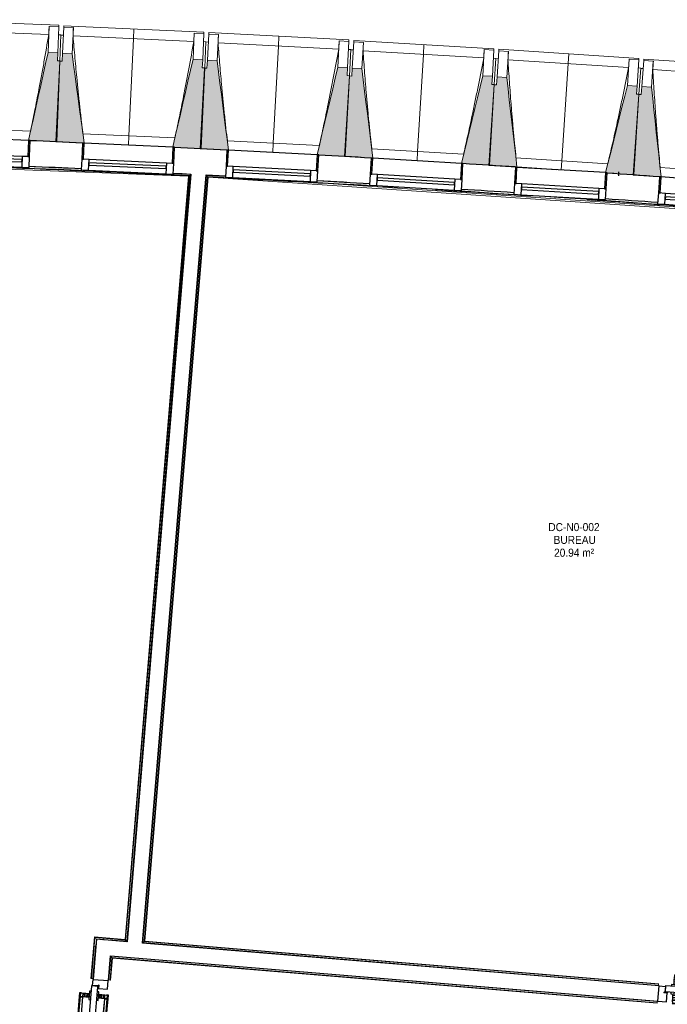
# Model space of a CAD drawing. Header units: millimetres. Extents: x -2845 to 74565, y -36590 to 13748.
# Tile 20 of 39: x 37712 to 41727, y -19581 to -13477. Entities that reach past the tile are written whole.
import ezdxf

# ---------------------------------------------------------------- set-up
doc = ezdxf.new("R2010")
doc.units = ezdxf.units.MM
doc.linetypes.add('Tiret', pattern=[2.5, 1.25, -1.25])
doc.layers.add('A-AREA', color=4, linetype='Tiret', lineweight=100, true_color=0x00ffff)
for name, color, linetype, lineweight in [('A-DETL-GENF', 7, 'Continuous', 18), ('A-DOOR', 7, 'Continuous', 25), ('A-FLOR', 7, 'Continuous', 25), ('A-FLOR-HRAL', 7, 'Continuous', 18), ('A-GENM', 7, 'Continuous', 18), ('A-GLAZ', 7, 'Continuous', 25), ('A-WALL', 7, 'Continuous', 25), ('ESPACE', 7, 'Continuous', 30), ('I-WALL', 7, 'Continuous', 25), ('MUR', 7, 'Continuous', 25), ('Q-SPCQ', 7, 'Continuous', 18), ('S-BEAM', 7, 'Continuous', 18)]:
    doc.layers.add(name, color=color, linetype=linetype, lineweight=lineweight)
doc.styles.add('Arial_3', font='arial.ttf', dxfattribs={"width": 0.9, "height": 50})

# ---------------------------------------------------------------- blocks, each defined once
blk = doc.blocks.new('20_MUR PREFA_01 - Type 1-3119337-2021_015_1111_DCE_1_50_N0 FINI_CFA_CDC')
at = {"layer": 'A-GENM'}
for p, q in [((0, 722.1), (0, 661.4)), ((0, 661.4), (0, 58.5)), ((0, 0.7), (0, 58.5))]:
    blk.add_line(p, q, dxfattribs=at)
blk = doc.blocks.new('B02_DC_STR_rvt-1-2021_015_1111_DCE_1_50_N0 FINI_CFA_CDC')
at = {"layer": 'S-BEAM', "lineweight": 5, "true_color": 0x787878}
for points in [[(-15227.6, -14232.9), (-15207.8, -13732.4), (-15222.8, -13731.8), (-15220.8, -13681.8), (-15280.8, -13679.5), (-15402.3, -14225.3), (-15392.4, -14225.7), (-15392.4, -14226.4), (-15297.9, -14230.1)], [(-15067.1, -14241.8), (-15067.1, -14241.1), (-15057.3, -14241.1), (-15131.7, -13687.4), (-15191.7, -13684.6), (-15194, -13734.5), (-15208.9, -13733.9), (-15231.9, -14234.2), (-15071.7, -14241.6)], [(-14332.9, -14275.6), (-14309.9, -13775.2), (-14324.9, -13774.5), (-14322.6, -13724.5), (-14382.5, -13721.8), (-14507.6, -14266.8), (-14497.7, -14267.3), (-14497.7, -14268), (-14399.9, -14272.5)], [(-14172.5, -14285.5), (-14172.5, -14284.8), (-14162.7, -14284.8), (-14233.5, -13730.6), (-14293.4, -13727.5), (-14296.1, -13777.4), (-14311, -13776.6), (-14337.3, -14276.9), (-14175.5, -14285.4)], [(-13438.5, -14324), (-13412.3, -13823.8), (-13427.2, -13823), (-13424.6, -13773.1), (-13484.5, -13770), (-13613.1, -14314.2), (-13603.3, -14314.7), (-13603.3, -14315.4), (-13502, -14320.7)], [(-13278.2, -14335), (-13278.2, -14334.4), (-13268.4, -14334.4), (-13335.6, -13779.8), (-13395.5, -13776.3), (-13398.4, -13826.2), (-13413.4, -13825.3), (-13442.9, -14325.3), (-13279.8, -14335)], [(-12544.5, -14378.3), (-12515, -13878.3), (-12529.9, -13877.4), (-12527, -13827.5), (-12586.9, -13824), (-12719, -14367.4), (-12709.2, -14367.9), (-12709.2, -14368.6), (-12653, -14371.9)], [(-12374.3, -14391.1), (-12438, -13834.8), (-12497.9, -13830.9), (-12501.2, -13880.8), (-12516.1, -13879.8), (-12548.9, -14379.6), (-12382.2, -14390.5)], [(-11650.8, -14438.5), (-11618.1, -13938.6), (-11633, -13937.7), (-11629.7, -13887.8), (-11689.6, -13883.8), (-11824.8, -14424.6), (-11815.3, -14425.1), (-11815.3, -14427.7), (-11706.1, -14434.9)], [(-11480.8, -14451.6), (-11540.8, -13895.6), (-11600.7, -13891.3), (-11604.2, -13941.2), (-11619.2, -13940.1), (-11655.2, -14439.7), (-11490.7, -14451.6), (-11490.6, -14450.9), (-11488.2, -14451.1)]]:
    blk.add_hatch(color=8, dxfattribs=at).paths.add_polyline_path(points)
at = {"layer": 'S-BEAM'}
for p, q in [((-15214.1, -13510.8), (-16083.4, -13476.5)), ((-15276.7, -13569), (-16025.6, -13539.5)), ((-15274.4, -13517.5), (-15280.8, -13679.5)), ((-15274.5, -13517.7), (-15274.4, -13517.5)), ((-15274.4, -13517.5), (-15214.5, -13519.9)), ((-15214.5, -13519.9), (-15220.8, -13681.8)), ((-15214.1, -13510.8), (-15214.5, -13519.9)), ((-15191.7, -13684.6), (-15184.2, -13522.7)), ((-15184.2, -13522.7), (-15183.8, -13513.6)), ((-15184.2, -13522.7), (-15124.3, -13525.4)), ((-14314.7, -13553.6), (-15183.8, -13513.6)), ((-15131.7, -13687.4), (-15124.3, -13525.4)), ((-15124.3, -13525.4), (-15124.3, -13525.7)), ((-15201.4, -13570.4), (-15216.4, -13569.8)), ((-15201.4, -13570.4), (-15207.8, -13732.4)), ((-15186.5, -13572.6), (-15201.5, -13571.9)), ((-14377.7, -13611.4), (-15126.4, -13577)), ((-14375.1, -13559.9), (-14382.5, -13721.8)), ((-14375.1, -13559.9), (-14315.1, -13562.6)), ((-14375.1, -13560.1), (-14375.1, -13559.9)), ((-14315.1, -13562.6), (-14322.6, -13724.5)), ((-14302.5, -13613.3), (-14317.4, -13612.6)), ((-14314.7, -13553.6), (-14315.1, -13562.6)), ((-14302.5, -13613.3), (-14309.9, -13775.2)), ((-14293.4, -13727.5), (-14284.9, -13565.6)), ((-14284.9, -13565.6), (-14284.5, -13556.6)), ((-14284.9, -13565.6), (-14225, -13568.8)), ((-13415.7, -13602.2), (-14284.5, -13556.6)), ((-14233.5, -13730.6), (-14225, -13568.8)), ((-14225, -13568.8), (-14225, -13569)), ((-13476, -13608.1), (-13484.5, -13770)), ((-13476.1, -13608.3), (-13476, -13608.1)), ((-13476, -13608.1), (-13416.1, -13611.2)), ((-13416.1, -13611.2), (-13424.6, -13773.1)), ((-13415.7, -13602.2), (-13416.1, -13611.2)), ((-13385.9, -13614.4), (-13385.4, -13605.4)), ((-12516.9, -13656.7), (-13385.4, -13605.4)), ((-14287.6, -13615.6), (-14302.5, -13614.8)), ((-13479, -13659.6), (-14227.5, -13620.3)), ((-13403.8, -13662), (-13418.7, -13661.2)), ((-13403.8, -13662), (-13412.3, -13823.8)), ((-13388.9, -13664.4), (-13403.9, -13663.5)), ((-13395.5, -13776.3), (-13385.9, -13614.4)), ((-13385.9, -13614.4), (-13326, -13618)), ((-13335.6, -13779.8), (-13326, -13618)), ((-12580.6, -13713.6), (-13328.8, -13669.5)), ((-13326, -13618), (-13326, -13618.2)), ((-12577.3, -13662.2), (-12586.9, -13824)), ((-12577.4, -13662.4), (-12577.3, -13662.2)), ((-12577.3, -13662.2), (-12517.4, -13665.7)), ((-12517.4, -13665.7), (-12527, -13827.5)), ((-12516.9, -13656.7), (-12517.4, -13665.7)), ((-12497.9, -13830.9), (-12487.3, -13669.1)), ((-12487.3, -13669.1), (-12486.7, -13660.1)), ((-12487.3, -13669.1), (-12427.4, -13673)), ((-11618.6, -13717), (-12486.7, -13660.1)), ((-12438, -13834.8), (-12427.4, -13673)), ((-12427.4, -13673), (-12427.4, -13673.3)), ((-15220.8, -13681.8), (-15280.8, -13679.5)), ((-15208.9, -13733.9), (-15231.9, -14234.2)), ((-15227.6, -14232.9), (-15207.8, -13732.4)), ((-15222.8, -13731.8), (-15220.8, -13681.8)), ((-15207.8, -13732.4), (-15222.8, -13731.8)), ((-15194, -13734.5), (-15208.9, -13733.9)), ((-15191.7, -13684.6), (-15194, -13734.5)), ((-15131.7, -13687.4), (-15191.7, -13684.6)), ((-14322.6, -13724.5), (-14382.5, -13721.8)), ((-14324.9, -13774.5), (-14322.6, -13724.5)), ((-14293.4, -13727.5), (-14296.1, -13777.4)), ((-14233.5, -13730.6), (-14293.4, -13727.5)), ((-12505.4, -13716.5), (-12520.4, -13715.6)), ((-12505.4, -13716.5), (-12515, -13878.3)), ((-12490.6, -13719), (-12505.5, -13718)), ((-11682.6, -13773.5), (-12430.5, -13724.5)), ((-11679, -13722.1), (-11689.6, -13883.8)), ((-11679.1, -13722.4), (-11679, -13722.1)), ((-11679, -13722.1), (-11619.1, -13726)), ((-11619.1, -13726), (-11629.7, -13887.8)), ((-11618.6, -13717), (-11619.1, -13726)), ((-11600.7, -13891.3), (-11589, -13729.6)), ((-11589, -13729.6), (-11588.3, -13720.6)), ((-11589, -13729.6), (-11529.2, -13733.9)), ((-10720.6, -13783.2), (-11588.3, -13720.6)), ((-11540.8, -13895.6), (-11529.2, -13733.9)), ((-11529.2, -13733.9), (-11529.1, -13734.2)), ((-14311, -13776.6), (-14337.3, -14276.9)), ((-14332.9, -14275.6), (-14309.9, -13775.2)), ((-14309.9, -13775.2), (-14324.9, -13774.5)), ((-14296.1, -13777.4), (-14311, -13776.6)), ((-13424.6, -13773.1), (-13484.5, -13770)), ((-13427.2, -13823), (-13424.6, -13773.1)), ((-13395.5, -13776.3), (-13398.4, -13826.2)), ((-13335.6, -13779.8), (-13395.5, -13776.3)), ((-11607.4, -13776.9), (-11622.4, -13775.9)), ((-11607.4, -13776.9), (-11618.1, -13938.6)), ((-11592.6, -13779.5), (-11607.5, -13778.4)), ((-10785, -13839.3), (-11532.6, -13785.4)), ((-13413.4, -13825.3), (-13442.9, -14325.3)), ((-13438.5, -14324), (-13412.3, -13823.8)), ((-13412.3, -13823.8), (-13427.2, -13823)), ((-13398.4, -13826.2), (-13413.4, -13825.3)), ((-12527, -13827.5), (-12586.9, -13824)), ((-12529.9, -13877.4), (-12527, -13827.5)), ((-12497.9, -13830.9), (-12501.2, -13880.8)), ((-12438, -13834.8), (-12497.9, -13830.9)), ((-12516.1, -13879.8), (-12548.9, -14379.6)), ((-12544.5, -14378.3), (-12515, -13878.3)), ((-12515, -13878.3), (-12529.9, -13877.4)), ((-12501.2, -13880.8), (-12516.1, -13879.8)), ((-11629.7, -13887.8), (-11689.6, -13883.8)), ((-11633, -13937.7), (-11629.7, -13887.8)), ((-11600.7, -13891.3), (-11604.2, -13941.2)), ((-11540.8, -13895.6), (-11600.7, -13891.3)), ((-11619.2, -13940.1), (-11655.2, -14439.7)), ((-11650.8, -14438.5), (-11618.1, -13938.6)), ((-11618.1, -13938.6), (-11633, -13937.7)), ((-11604.2, -13941.2), (-11619.2, -13940.1)), ((-15959.9, -14145.5), (-15389.9, -14168)), ((-15064.7, -14183.4), (-14494.8, -14209.6)), ((-15392.5, -14226.4), (-15227.6, -14232.9)), ((-15231.9, -14234.2), (-15067.1, -14241.8)), ((-14497.8, -14268), (-14332.9, -14275.6)), ((-14337.3, -14276.9), (-14172.5, -14285.5)), ((-14169.7, -14227.1), (-13600, -14257)), ((-13275, -14276.6), (-12705.5, -14310.3)), ((-13603.4, -14315.4), (-13438.5, -14324)), ((-13442.9, -14325.3), (-13278.2, -14335)), ((-12380.7, -14332), (-11811.4, -14369.3)), ((-12709.3, -14368.6), (-12544.5, -14378.3)), ((-12548.9, -14379.6), (-12374.3, -14391.1)), ((-12099.8, -14408.4), (-12374.3, -14390.4)), ((-11486.7, -14393.2), (-10917.7, -14434.2)), ((-11815.5, -14427.7), (-11650.8, -14438.5)), ((-11655.2, -14439.7), (-11490.7, -14451.6))]:
    blk.add_line(p, q, dxfattribs=at)
at = {"layer": 'S-BEAM', "flags": 128}
for points in [[(-15276.7, -13568.8), (-15276.2, -13558.8), (-15275.8, -13548.5), (-15275.3, -13538.3), (-15274.9, -13528), (-15274.5, -13517.7)], [(-15124.3, -13525.7), (-15124.7, -13535.9), (-15125.1, -13546.2), (-15125.6, -13556.4), (-15126, -13566.7), (-15126.4, -13577)], [(-14377.7, -13611.4), (-14377.2, -13601.1), (-14376.7, -13590.9), (-14376.1, -13580.6), (-14375.6, -13570.4), (-14375.1, -13560.1)], [(-14225, -13569), (-14225.5, -13579.3), (-14226, -13589.5), (-14226.5, -13599.8), (-14227, -13610), (-14227.5, -13620.3)], [(-13479, -13659.6), (-13478.4, -13649.3), (-13477.8, -13639.1), (-13477.2, -13628.8), (-13476.7, -13618.6), (-13476.1, -13608.3)], [(-13326, -13618.2), (-13326.6, -13628.5), (-13327.2, -13638.7), (-13327.7, -13649), (-13328.3, -13659.2), (-13328.8, -13669.5)], [(-12580.6, -13713.6), (-12580, -13703.4), (-12579.3, -13693.2), (-12578.7, -13682.9), (-12578, -13672.7), (-12577.4, -13662.4)], [(-12427.4, -13673.3), (-12428, -13683.5), (-12428.7, -13693.8), (-12429.3, -13704), (-12429.9, -13714.3), (-12430.5, -13724.5)], [(-15280.8, -13679.5), (-15296, -13747.8), (-15311.2, -13816.1), (-15326.4, -13884.4), (-15341.6, -13952.7), (-15356.8, -14021), (-15372, -14089.4), (-15387.2, -14157.7), (-15402.3, -14225.3)], [(-15057.2, -14241.6), (-15066.5, -14172.9), (-15075.8, -14103.5), (-15085.1, -14034.2), (-15094.4, -13964.8), (-15103.8, -13895.4), (-15113.1, -13826.1), (-15122.4, -13756.7), (-15131.7, -13687.4)], [(-14382.5, -13721.8), (-14398.2, -13790), (-14413.8, -13858.2), (-14429.5, -13926.4), (-14445.1, -13994.7), (-14460.8, -14062.9), (-14476.4, -14131.1), (-14492.1, -14199.3), (-14507.6, -14266.8)], [(-14162.6, -14285.3), (-14171.4, -14216.6), (-14180.3, -14147.2), (-14189.1, -14077.8), (-14198, -14008.3), (-14206.9, -13938.9), (-14215.8, -13869.5), (-14224.6, -13800.1), (-14233.5, -13730.6)], [(-11682.6, -13773.5), (-11681.9, -13763.3), (-11681.2, -13753.1), (-11680.5, -13742.8), (-11679.8, -13732.6), (-11679.1, -13722.4)], [(-11529.1, -13734.2), (-11529.8, -13744.4), (-11530.5, -13754.7), (-11531.2, -13764.9), (-11531.9, -13775.2), (-11532.6, -13785.4)], [(-13484.5, -13770), (-13500.6, -13838.1), (-13516.7, -13906.2), (-13532.8, -13974.3), (-13548.9, -14042.4), (-13565, -14110.5), (-13581.1, -14178.6), (-13597.2, -14246.8), (-13613.1, -14314.2)], [(-13268.3, -14334.9), (-13276.6, -14266.2), (-13285.1, -14196.7), (-13293.5, -14127.2), (-13301.9, -14057.7), (-13310.3, -13988.2), (-13318.8, -13918.8), (-13327.2, -13849.3), (-13335.6, -13779.8)], [(-12586.9, -13824), (-12603.4, -13892), (-12620, -13960), (-12636.5, -14028), (-12653, -14096), (-12669.6, -14164), (-12686.1, -14232), (-12702.6, -14300), (-12719, -14367.4)], [(-12374.3, -14391.1), (-12382.2, -14321.5), (-12390.2, -14252), (-12398.2, -14182.5), (-12406.1, -14112.9), (-12414.1, -14043.4), (-12422.1, -13973.9), (-12430, -13904.3), (-12438, -13834.8)], [(-11689.6, -13883.8), (-11706.6, -13951.7), (-11723.6, -14019.6), (-11740.6, -14087.5), (-11757.5, -14155.4), (-11774.5, -14223.3), (-11791.5, -14291.2), (-11808.5, -14359.1), (-11824.8, -14424.6)], [(-11480.8, -14451.6), (-11488.2, -14382.7), (-11495.7, -14313.1), (-11503.2, -14243.5), (-11510.7, -14174), (-11518.3, -14104.4), (-11525.8, -14034.8), (-11533.3, -13965.2), (-11540.8, -13895.6)]]:
    blk.add_lwpolyline(points, dxfattribs=at)
at = {"layer": 'S-BEAM'}
for points, knots in [([(-15390, -14168), (-15381.3, -14126.6), (-15368.1, -14062.7), (-15350.8, -13976.1), (-15336.6, -13902.7), (-15321.7, -13823.6), (-15301.1, -13710.5), (-15286.3, -13625.7), (-15276.7, -13569)], [0.0183438, 0.0183438, 0.0183438, 0.0183438, 0.2222222, 0.3333333, 0.4444444, 0.5833333, 0.7222222, 1, 1, 1, 1]), ([(-15126.4, -13577), (-15122.6, -13622.8), (-15116.7, -13691.4), (-15108.2, -13782.9), (-15100.9, -13857.4), (-15092.8, -13937.4), (-15083.5, -14023.2), (-15074.1, -14105.2), (-15067.6, -14158.6), (-15064.6, -14183.4)], [0, 0, 0, 0, 0.2222222, 0.3333333, 0.4444444, 0.5833333, 0.7222222, 0.8611111, 0.9816328, 0.9816328, 0.9816328, 0.9816328]), ([(-14494.9, -14209.6), (-14485.9, -14168.3), (-14472.3, -14104.5), (-14454.5, -14017.9), (-14439.8, -13944.7), (-14424.4, -13865.7), (-14403, -13752.7), (-14387.7, -13668), (-14377.7, -13611.4)], [0.0183438, 0.0183438, 0.0183438, 0.0183438, 0.2222222, 0.3333333, 0.4444444, 0.5833333, 0.7222222, 1, 1, 1, 1]), ([(-14227.5, -13620.3), (-14224, -13666.1), (-14218.5, -13734.8), (-14210.6, -13826.4), (-14203.8, -13900.8), (-14196.2, -13981), (-14187.4, -14066.8), (-14178.6, -14148.9), (-14172.5, -14202.3), (-14169.6, -14227.1)], [0, 0, 0, 0, 0.2222222, 0.3333333, 0.4444444, 0.5833333, 0.7222222, 0.8611111, 0.9816328, 0.9816328, 0.9816328, 0.9816328]), ([(-13600.1, -14257), (-13590.8, -14215.8), (-13576.8, -14152), (-13558.5, -14065.6), (-13543.3, -13992.5), (-13527.4, -13913.6), (-13505.2, -13800.7), (-13489.3, -13716.1), (-13479, -13659.6)], [0.0183438, 0.0183438, 0.0183438, 0.0183438, 0.2222222, 0.3333333, 0.4444444, 0.5833333, 0.7222222, 1, 1, 1, 1]), ([(-13328.8, -13669.5), (-13325.6, -13715.3), (-13320.6, -13784.1), (-13313.3, -13875.7), (-13307, -13950.2), (-13299.9, -14030.3), (-13291.7, -14116.2), (-13283.4, -14198.4), (-13277.6, -14251.8), (-13274.9, -14276.7)], [0, 0, 0, 0, 0.2222222, 0.3333333, 0.4444444, 0.5833333, 0.7222222, 0.8611111, 0.9816328, 0.9816328, 0.9816328, 0.9816328]), ([(-12705.6, -14310.3), (-12696.1, -14269.1), (-12681.6, -14205.5), (-12662.7, -14119.2), (-12647.1, -14046.1), (-12630.7, -13967.3), (-12607.8, -13854.6), (-12591.3, -13770.1), (-12580.6, -13713.6)], [0.0183438, 0.0183438, 0.0183438, 0.0183438, 0.2222222, 0.3333333, 0.4444444, 0.5833333, 0.7222222, 1, 1, 1, 1]), ([(-12430.5, -13724.5), (-12427.6, -13770.4), (-12423, -13839.2), (-12416.3, -13930.8), (-12410.5, -14005.4), (-12403.9, -14085.6), (-12396.3, -14171.5), (-12388.5, -14253.7), (-12383.1, -14307.2), (-12380.5, -14332)], [0, 0, 0, 0, 0.2222222, 0.3333333, 0.4444444, 0.5833333, 0.7222222, 0.8611111, 0.9816328, 0.9816328, 0.9816328, 0.9816328]), ([(-11811.5, -14369.4), (-11801.7, -14328.3), (-11786.8, -14264.7), (-11767.4, -14178.5), (-11751.3, -14105.6), (-11734.3, -14026.9), (-11710.7, -13914.3), (-11693.7, -13829.9), (-11682.6, -13773.5)], [0.0183438, 0.0183438, 0.0183438, 0.0183438, 0.2222222, 0.3333333, 0.4444444, 0.5833333, 0.7222222, 1, 1, 1, 1]), ([(-11532.6, -13785.4), (-11530, -13831.3), (-11525.9, -13900.1), (-11519.7, -13991.8), (-11514.5, -14066.4), (-11508.4, -14146.6), (-11501.3, -14232.6), (-11494.1, -14314.9), (-11489, -14368.4), (-11486.6, -14393.2)], [0, 0, 0, 0, 0.2222222, 0.3333333, 0.4444444, 0.5833333, 0.7222222, 0.8611111, 0.9816328, 0.9816328, 0.9816328, 0.9816328])]:
    blk.add_open_spline(points, degree=3, knots=knots, dxfattribs=at)
at = {"layer": 'S-BEAM', "color": 5, "lineweight": 25, "true_color": 0x0000ff}
for p, rotation in [((-14782.4, -14254.9), 357.3684062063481), ((-13887.9, -14300.5), 356.9953398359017), ((-12993.7, -14351.8), 356.6222734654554), ((-12099.9, -14409), 356.249207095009)]:
    blk.add_blockref('20_MUR PREFA_01 - Type 1-3119337-2021_015_1111_DCE_1_50_N0 FINI_CFA_CDC', p, dxfattribs=dict(at, rotation=rotation))
blk = doc.blocks.new('PRT_SIMPLE_HUI_58x68x48 - PRT_BOIS_1V_930x2040x40-552385-2021_015_1111_DCE_1_50_N0 FINI_CFA_CDC')
at = {"layer": 'A-DETL-GENF', "lineweight": 25}
h = blk.add_hatch(color=256, dxfattribs=at)
h.paths.add_polyline_path([(-483.8, 9.7), (-483.8, 12.8), (-496.2, 14.5), (-500.5, 14.1), (-500.4, 13.2), (-495.9, 13.2), (-485.1, 11.7), (-484.4, 10.7)])
h.paths.add_polyline_path([(-488.5, 8), (-483.8, 9.7), (-485.1, 10.6), (-488.7, 9.3), (-505.2, 9.3), (-505.2, 10.2), (-502, 10.5), (-502, 11.5), (-508.5, 11.5), (-508.5, 8), (-488.6, 8)])
h = blk.add_hatch(color=256, dxfattribs=at)
h.paths.add_polyline_path([(413.8, 9.7), (415.1, 11.7), (426.1, 13.2), (430.5, 13.6), (430.5, 14.5), (425.9, 14.5), (413.8, 12.8), (413.8, 10.5)])
h.paths.add_polyline_path([(438.5, 8), (438.5, 11.5), (432, 11.5), (432.1, 10.2), (435.2, 10.2), (435.2, 9.3), (418.4, 9.4), (415.1, 10.6), (413.8, 9.7), (419.6, 8), (435.4, 8)])
at = {"layer": 'A-DETL-GENF'}
for p, q in [((-508.5, 11.5), (-502, 11.5)), ((-508.5, 8), (-508.5, 11.5)), ((-488.5, 8), (-508.5, 8)), ((-505.2, 10.2), (-505.2, 9.3)), ((-502, 10.2), (-505.2, 10.2)), ((-505.2, 9.3), (-488.7, 9.3)), ((-502, 11.5), (-502, 10.2)), ((-500.5, 14.5), (-496, 14.5)), ((-500.5, 13.2), (-500.5, 14.5)), ((-496.1, 13.2), (-500.5, 13.2)), ((-485.1, 11.7), (-496.1, 13.2)), ((-496, 14.5), (-483.8, 12.8)), ((-488.7, 9.3), (-485.1, 10.6)), ((-483.8, 9.7), (-488.5, 8)), ((-485.1, 10.6), (-485.1, 11.7)), ((-483.8, 12.8), (-483.8, 9.7)), ((413.8, 12.8), (426, 14.5)), ((413.8, 9.7), (413.8, 12.8)), ((418.5, 8), (413.8, 9.7)), ((426.1, 13.2), (415.1, 11.7)), ((415.1, 11.7), (415.1, 10.6)), ((415.1, 10.6), (418.7, 9.3)), ((438.5, 8), (418.5, 8)), ((418.7, 9.3), (435.2, 9.3)), ((426, 14.5), (430.5, 14.5)), ((430.5, 13.2), (426.1, 13.2)), ((430.5, 14.5), (430.5, 13.2)), ((432, 11.5), (438.5, 11.5)), ((432, 10.2), (432, 11.5)), ((435.2, 10.2), (432, 10.2)), ((435.2, 9.3), (435.2, 10.2)), ((438.5, 11.5), (438.5, 8))]:
    blk.add_line(p, q, dxfattribs=at)
at = {"layer": 'A-DOOR'}
for p, q in [((417, 54.5), (417, 977.5)), ((-427.1, 124), (-450.6, 124)), ((-450.6, 124), (-450.6, 123.5)), ((-450.6, 123.5), (-450.6, 119.4)), ((-427.1, 123.5), (-450.6, 123.5)), ((-319.6, 124), (-427.1, 124)), ((-427.1, 124), (-427.1, 123.5)), ((-427.1, 123.5), (-427.1, 124)), ((-427.1, 123.5), (-427.1, 119.4)), ((-319.6, 123.5), (-427.1, 123.5)), ((-427.1, 119.4), (-427.1, 123.5)), ((-319.6, 123.5), (-319.6, 124)), ((-319.6, 119.4), (-319.6, 123.5)), ((-465.6, 63.5), (-465.6, 54.5)), ((-413.4, 63.5), (-465.6, 63.5)), ((-450.6, 119.4), (-450.6, 112.3)), ((-427.1, 119.4), (-450.6, 119.4)), ((-450.6, 103), (-450.6, 112.3)), ((-450.6, 94.6), (-450.6, 103)), ((-427.1, 103), (-450.6, 103)), ((-450.6, 84.2), (-450.6, 94.6)), ((-427.1, 94.6), (-450.6, 94.6)), ((-450.6, 73.4), (-450.6, 84.2)), ((-427.1, 84.2), (-450.6, 84.2)), ((-450.6, 65), (-450.6, 73.4)), ((-450.6, 73.4), (-427.1, 73.4)), ((-450.6, 65), (-450.6, 64)), ((-450.6, 64), (-427.1, 64)), ((-427.1, 119.4), (-427.1, 112.3)), ((-319.6, 119.4), (-427.1, 119.4)), ((-427.1, 112.3), (-427.1, 119.4)), ((-427.1, 103), (-427.1, 112.3)), ((-427.1, 112.3), (-427.1, 103)), ((-427.1, 101.8), (-427.1, 103)), ((-319.6, 103), (-427.1, 103)), ((-427.1, 103), (-427.1, 94.6)), ((-427.1, 101.8), (-319.6, 101.8)), ((-427.1, 94.6), (-427.1, 84.2)), ((-427.1, 84.2), (-427.1, 73.4)), ((-427.1, 73.4), (-427.1, 65)), ((-427.1, 64), (-427.1, 65)), ((-413.4, 54.5), (-413.4, 63.5)), ((-319.6, 112.3), (-319.6, 119.4)), ((-319.6, 112.3), (-319.6, 103)), ((-319.6, 103), (-319.6, 101.8)), ((-499.5, 54.5), (430.5, 54.5)), ((-499.5, 14.5), (-499.5, 54.5)), ((426, 14.5), (-496, 14.5)), ((-465.6, 14.5), (-465.6, 5.5)), ((-465.6, 5.5), (-413.4, 5.5)), ((-427.1, 5), (-450.6, 5)), ((-450.6, 5), (-450.6, 4)), ((-450.6, -4.4), (-450.6, 4)), ((-427.1, 4), (-427.1, 5)), ((-427.1, 4), (-427.1, -4.4)), ((-413.4, 5.5), (-413.4, 14.5)), ((430.5, 54.5), (430.5, 14.5)), ((-450.6, -15.2), (-450.6, -4.4)), ((-427.1, -4.4), (-450.6, -4.4)), ((-450.6, -25.6), (-450.6, -15.2)), ((-450.6, -15.2), (-427.1, -15.2)), ((-450.6, -34), (-450.6, -25.6)), ((-450.6, -25.6), (-427.1, -25.6)), ((-450.6, -43.3), (-450.6, -34)), ((-450.6, -34), (-427.1, -34)), ((-450.6, -43.3), (-450.6, -50.4)), ((-450.6, -50.4), (-450.6, -54.5)), ((-450.6, -50.4), (-427.1, -50.4)), ((-450.6, -54.5), (-450.6, -55)), ((-450.6, -54.5), (-427.1, -54.5)), ((-450.6, -55), (-427.1, -55)), ((-427.1, -4.4), (-427.1, -15.2)), ((-427.1, -15.2), (-427.1, -25.6)), ((-427.1, -25.6), (-427.1, -34)), ((-427.1, -34), (-427.1, -32.8)), ((-319.6, -32.8), (-427.1, -32.8)), ((-427.1, -43.3), (-427.1, -34)), ((-427.1, -34), (-319.6, -34)), ((-427.1, -34), (-427.1, -43.3)), ((-427.1, -43.3), (-427.1, -50.4)), ((-427.1, -50.4), (-427.1, -43.3)), ((-427.1, -50.4), (-427.1, -54.5)), ((-427.1, -50.4), (-319.6, -50.4)), ((-427.1, -54.5), (-427.1, -50.4)), ((-427.1, -54.5), (-427.1, -55)), ((-427.1, -54.5), (-319.6, -54.5)), ((-427.1, -55), (-427.1, -54.5)), ((-427.1, -55), (-319.6, -55)), ((-319.6, -32.8), (-319.6, -34)), ((-319.6, -34), (-319.6, -43.3)), ((-319.6, -50.4), (-319.6, -43.3)), ((-319.6, -54.5), (-319.6, -50.4)), ((-319.6, -55), (-319.6, -54.5))]:
    blk.add_line(p, q, dxfattribs=at)
for radius, start, end in [(9.12, 155.82079, 180), (9.12, 180, 204.17921), (7.5, 360, 180), (7.5, 120, 180), (7.5, 180, 360), (7.5, 195, 225), (9.12, 111.98871, 120), (7.5, 64.50813, 90), (7.5, 0, 60), (7.5, 330, 0), (9.12, 335.82079, 0), (9.12, 240, 248.0113), (7.5, 240, 300), (9.12, 291.9887, 300)]:
    blk.add_arc((429, 65.5), radius, start, end, dxfattribs=at)
at = {"layer": 'Q-SPCQ'}
for p, q in [((430.5, 54.5), (403.5, 54.5)), ((430.5, 40.5), (430.5, 54.5))]:
    blk.add_line(p, q, dxfattribs=at)
blk = doc.blocks.new('PRT_SIMPLE_HUI_58x68x48 - PRT_BOIS_1V_EI30_930x2040x40-552262-2021_015_1111_DCE_1_50_N0 FINI_CFA_CDC')
at = {"layer": 'A-DETL-GENF', "lineweight": 25}
h = blk.add_hatch(color=256, dxfattribs=at)
h.paths.add_polyline_path([(-483.8, -9.7), (-489.6, -8), (-508.5, -8), (-508.5, -11.5), (-502, -11.5), (-502.1, -10.3), (-505.2, -10.3), (-505.2, -9.3), (-488.4, -9.4), (-485.1, -10.6)])
h.paths.add_polyline_path([(-483.8, -9.7), (-485.1, -11.7), (-497.9, -13.2), (-500.5, -13.6), (-500.5, -14.5), (-495.9, -14.5), (-483.8, -12.8), (-483.8, -10.5)])
h = blk.add_hatch(color=256, dxfattribs=at)
h.paths.add_polyline_path([(413.8, -9.7), (413.8, -12.8), (426.2, -14.5), (430.5, -14.5), (430.4, -13.2), (425.9, -13.2), (415.1, -11.7), (414.4, -10.7)])
h.paths.add_polyline_path([(438.5, -8), (418.5, -8), (413.8, -9.7), (415.1, -10.6), (418.7, -9.3), (435.2, -9.3), (435.2, -10.3), (432, -10.5), (432, -11.5), (438.5, -11.5), (438.5, -9)])
at = {"layer": 'A-DETL-GENF'}
for p, q in [((-488.5, -8), (-508.5, -8)), ((-508.5, -8), (-508.5, -11.5)), ((-508.5, -11.5), (-502, -11.5)), ((-505.2, -10.3), (-505.2, -9.3)), ((-505.2, -9.3), (-488.7, -9.3)), ((-502, -10.3), (-505.2, -10.3)), ((-502, -11.5), (-502, -10.3)), ((-496.1, -13.2), (-500.5, -13.2)), ((-500.5, -13.2), (-500.5, -14.5)), ((-500.5, -14.5), (-496, -14.5)), ((-485.1, -11.7), (-496.1, -13.2)), ((-496, -14.5), (-483.8, -12.8)), ((-488.7, -9.3), (-485.1, -10.6)), ((-483.8, -9.7), (-488.5, -8)), ((-485.1, -10.6), (-485.1, -11.7)), ((-483.8, -12.8), (-483.8, -9.7)), ((418.5, -8), (413.8, -9.7)), ((413.8, -9.7), (413.8, -12.8)), ((413.8, -12.8), (426, -14.5)), ((415.1, -10.6), (418.7, -9.3)), ((415.1, -11.7), (415.1, -10.6)), ((426.1, -13.2), (415.1, -11.7)), ((438.5, -8), (418.5, -8)), ((418.7, -9.3), (435.2, -9.3)), ((426, -14.5), (430.5, -14.5)), ((430.5, -13.2), (426.1, -13.2)), ((430.5, -14.5), (430.5, -13.2)), ((435.2, -10.3), (432, -10.3)), ((432, -10.3), (432, -11.5)), ((432, -11.5), (438.5, -11.5)), ((435.2, -9.3), (435.2, -10.3)), ((438.5, -11.5), (438.5, -8))]:
    blk.add_line(p, q, dxfattribs=at)
at = {"layer": 'A-DOOR'}
for p, q in [((-427.1, 55), (-450.6, 55)), ((-450.6, 55), (-450.6, 54.5)), ((-450.6, 54.5), (-450.6, 50.4)), ((-427.1, 54.5), (-450.6, 54.5)), ((-450.6, 50.4), (-450.6, 43.3)), ((-427.1, 50.4), (-450.6, 50.4)), ((-450.6, 34), (-450.6, 43.3)), ((-450.6, 25.6), (-450.6, 34)), ((-427.1, 34), (-450.6, 34)), ((-450.6, 15.2), (-450.6, 25.6)), ((-427.1, 25.6), (-450.6, 25.6)), ((-450.6, 4.4), (-450.6, 15.2)), ((-427.1, 15.2), (-450.6, 15.2)), ((-450.6, -4), (-450.6, 4.4)), ((-450.6, 4.4), (-427.1, 4.4)), ((-319.6, 55), (-427.1, 55)), ((-427.1, 55), (-427.1, 54.5)), ((-427.1, 54.5), (-427.1, 55)), ((-427.1, 54.5), (-427.1, 50.4)), ((-319.6, 54.5), (-427.1, 54.5)), ((-427.1, 50.4), (-427.1, 54.5)), ((-427.1, 50.4), (-427.1, 43.3)), ((-319.6, 50.4), (-427.1, 50.4)), ((-427.1, 43.3), (-427.1, 50.4)), ((-427.1, 34), (-427.1, 43.3)), ((-427.1, 43.3), (-427.1, 34)), ((-427.1, 32.8), (-427.1, 34)), ((-319.6, 34), (-427.1, 34)), ((-427.1, 34), (-427.1, 25.6)), ((-427.1, 32.8), (-319.6, 32.8)), ((-427.1, 25.6), (-427.1, 15.2)), ((-427.1, 15.2), (-427.1, 4.4)), ((-427.1, 4.4), (-427.1, -4)), ((-319.6, 54.5), (-319.6, 55)), ((-319.6, 50.4), (-319.6, 54.5)), ((-319.6, 43.3), (-319.6, 50.4)), ((-319.6, 43.3), (-319.6, 34)), ((-319.6, 34), (-319.6, 32.8)), ((-499.5, -14.5), (-499.5, -54.5)), ((-499.5, -54.5), (430.5, -54.5)), ((426, -14.5), (-496, -14.5)), ((-465.6, -5.5), (-465.6, -14.5)), ((-413.4, -5.5), (-465.6, -5.5)), ((-465.6, -54.5), (-465.6, -63.5)), ((-450.6, -4), (-450.6, -5)), ((-450.6, -5), (-427.1, -5)), ((-427.1, -5), (-427.1, -4)), ((-413.4, -14.5), (-413.4, -5.5)), ((-413.4, -63.5), (-413.4, -54.5)), ((417, -54.5), (417, -977.5)), ((430.5, -54.5), (430.5, -14.5)), ((-465.6, -63.5), (-413.4, -63.5)), ((-427.1, -64), (-450.6, -64)), ((-450.6, -64), (-450.6, -65)), ((-450.6, -73.4), (-450.6, -65)), ((-450.6, -84.2), (-450.6, -73.4)), ((-427.1, -73.4), (-450.6, -73.4)), ((-450.6, -94.6), (-450.6, -84.2)), ((-450.6, -84.2), (-427.1, -84.2)), ((-450.6, -103), (-450.6, -94.6)), ((-450.6, -94.6), (-427.1, -94.6)), ((-450.6, -112.3), (-450.6, -103)), ((-450.6, -103), (-427.1, -103)), ((-450.6, -112.3), (-450.6, -119.4)), ((-450.6, -119.4), (-450.6, -123.5)), ((-450.6, -119.4), (-427.1, -119.4)), ((-427.1, -65), (-427.1, -64)), ((-427.1, -65), (-427.1, -73.4)), ((-427.1, -73.4), (-427.1, -84.2)), ((-427.1, -84.2), (-427.1, -94.6)), ((-427.1, -94.6), (-427.1, -103)), ((-427.1, -103), (-427.1, -101.8)), ((-319.6, -101.8), (-427.1, -101.8)), ((-427.1, -112.3), (-427.1, -103)), ((-427.1, -103), (-319.6, -103)), ((-427.1, -103), (-427.1, -112.3)), ((-427.1, -112.3), (-427.1, -119.4)), ((-427.1, -119.4), (-427.1, -112.3)), ((-427.1, -119.4), (-427.1, -123.5)), ((-427.1, -119.4), (-319.6, -119.4)), ((-427.1, -123.5), (-427.1, -119.4)), ((-319.6, -101.8), (-319.6, -103)), ((-319.6, -103), (-319.6, -112.3)), ((-319.6, -119.4), (-319.6, -112.3)), ((-319.6, -123.5), (-319.6, -119.4)), ((-450.6, -123.5), (-450.6, -124)), ((-450.6, -123.5), (-427.1, -123.5)), ((-450.6, -124), (-427.1, -124)), ((-427.1, -123.5), (-427.1, -124)), ((-427.1, -123.5), (-319.6, -123.5)), ((-427.1, -124), (-427.1, -123.5)), ((-427.1, -124), (-319.6, -124)), ((-319.6, -124), (-319.6, -123.5))]:
    blk.add_line(p, q, dxfattribs=at)
for radius, start, end in [(7.5, 360, 180), (7.5, 135, 165), (9.12, 111.9887, 120), (7.5, 60, 120), (9.12, 60, 68.0113), (9.12, 155.82079, 180), (9.12, 180, 204.17921), (7.5, 180, 360), (7.5, 180, 240), (9.12, 240, 248.01129), (7.5, 270, 0), (7.5, 0, 30), (9.12, 0, 24.17921)]:
    blk.add_arc((429, -65.5), radius, start, end, dxfattribs=at)
at = {"layer": 'Q-SPCQ'}
for p, q in [((430.5, -54.5), (403.5, -54.5)), ((430.5, -40.5), (430.5, -54.5))]:
    blk.add_line(p, q, dxfattribs=at)
blk = doc.blocks.new('XXX_VIDE FENETRE - 550-377501-2021_015_1111_DCE_1_50_N0 FINI_CFA_CDC')
at = {"layer": 'A-GLAZ'}
for p, q in [((-285, 0), (-285, -100)), ((-275, 0), (-285, 0)), ((275, 0), (-275, 0)), ((-275, -100), (-275, 0)), ((285, 0), (275, 0)), ((275, 0), (275, -100)), ((285, -100), (285, 0)), ((-285, -100), (-275, -100)), ((-240, -100), (-285, -100)), ((-285, -100), (-285, -167.5)), ((-240, -167.5), (-240, -100)), ((240, -100), (-240, -100)), ((240, -100), (240, -167.5)), ((285, -100), (240, -100)), ((275, -100), (285, -100)), ((285, -167.5), (285, -100)), ((-285, -167.5), (-240, -167.5)), ((-240, -167.5), (240, -167.5)), ((240, -167.5), (285, -167.5))]:
    blk.add_line(p, q, dxfattribs=at)
at = {"layer": 'A-GLAZ', "color": 173, "true_color": 0x5c63b1}
for p, q in [((240, -120), (-240, -120)), ((-240, -120), (-240, -135)), ((240, -135), (240, -120)), ((-240, -135), (240, -135))]:
    blk.add_line(p, q, dxfattribs=at)
blk = doc.blocks.new('Garde-corps - Garde-corps-505471-2021_015_1111_DCE_1_50_N0 FINI_CFA_CDC')
at = {"layer": 'A-FLOR-HRAL'}
for p, q in [((-17265.9, -14326.2), (-14802.9, -14420.9)), ((-15398.8, -14386.7), (-15375, -14387.7)), ((-14410.7, -14446.4), (-14803.3, -19179.3)), ((-14409, -14444.9), (-14801.8, -19181.1)), ((-14407.1, -14443.2), (-14800.2, -19182.9)), ((-14399.4, -14436.5), (-14793.7, -19190.6)), ((-14505.3, -14432.4), (-14399.4, -14436.5)), ((-14505.1, -14428.2), (-14396.1, -14433.6)), ((-14499.7, -14440.3), (-14409, -14444.9)), ((-14410.7, -14446.4), (-14410.7, -14446.4)), ((-14993.5, -19163.5), (-15014.9, -19421.1)), ((-14992, -19165.3), (-15013.3, -19421.3)), ((-14990.4, -19167.2), (-15011.5, -19421.4)), ((-14803.3, -19179.3), (-14993.5, -19163.5)), ((-14801.8, -19181.1), (-14992, -19165.3)), ((-14800.2, -19182.9), (-14990.4, -19167.2)), ((-14990.4, -19167.2), (-14987.7, -19170.5)), ((-14987.7, -19220.7), (-15004.4, -19422)), ((-14793.7, -19190.6), (-14938.1, -19178.6)), ((-14800.2, -19182.9), (-14793.7, -19190.6)), ((-15014.9, -19421.1), (-15013.3, -19421.3)), ((-15011.5, -19421.4), (-15013.3, -19421.3)), ((-15004.4, -19422), (-15011.5, -19421.4)), ((-15004.4, -19422), (-15001.4, -19422.3))]:
    blk.add_line(p, q, dxfattribs=at)
at = {"layer": 'A-FLOR-HRAL', "flags": 128}
for points in [[(-23168.9, -14284.7), (-17678.6, -14320.7), (-14410.7, -14446.4)], [(-14410.7, -14446.4), (-14410.7, -14446.4), (-14410.6, -14446.3), (-14410.5, -14446.2), (-14410.3, -14446), (-14410.1, -14445.8), (-14409.8, -14445.6), (-14409.6, -14445.4), (-14409.4, -14445.2), (-14409.2, -14445), (-14409, -14444.9)], [(-14407.1, -14443.2), (-14403.2, -14439.8), (-14399.4, -14436.5)], [(-14399.4, -14436.5), (-14399.2, -14436.4), (-14398.9, -14436.1), (-14398.5, -14435.7), (-14397.9, -14435.2), (-14397.3, -14434.7), (-14396.7, -14434.2), (-14396.1, -14433.6)]]:
    blk.add_lwpolyline(points, dxfattribs=at)
at = {"layer": 'A-FLOR-HRAL'}
for radius, start, end in [(137273, 87.112212, 90.771971), (137269.6, 87.113668, 87.605372), (137283.1, 87.391274, 87.51368)]:
    blk.add_arc((-21322.9, -151541.9), radius, start, end, dxfattribs=at)
for points, knots in [([(-14993.5, -19163.5), (-14993.5, -19163.5), (-14993.5, -19163.5), (-14993.4, -19163.7), (-14993.3, -19163.8), (-14993.1, -19164), (-14993, -19164.2), (-14992.9, -19164.3), (-14992.7, -19164.4), (-14992.6, -19164.6), (-14992.5, -19164.7), (-14992.4, -19164.8), (-14992.3, -19165), (-14992.2, -19165.1), (-14992.1, -19165.2), (-14992, -19165.3)], [0.1, 0.1, 0.1, 0.1, 0.2, 0.3, 0.4, 0.475, 0.55, 0.6, 0.65, 0.7, 0.75, 0.8, 0.85, 0.9, 1, 1, 1, 1]), ([(-14803.3, -19179.3), (-14803.3, -19179.3), (-14803.3, -19179.3), (-14803.2, -19179.4), (-14803, -19179.6), (-14802.9, -19179.8), (-14802.7, -19179.9), (-14802.6, -19180.1), (-14802.5, -19180.2), (-14802.4, -19180.4), (-14802.3, -19180.5), (-14802.2, -19180.6), (-14802.1, -19180.7), (-14801.9, -19180.9), (-14801.8, -19181), (-14801.8, -19181.1)], [0.1, 0.1, 0.1, 0.1, 0.2, 0.3, 0.4, 0.475, 0.55, 0.6, 0.65, 0.7, 0.75, 0.8, 0.85, 0.9, 1, 1, 1, 1]), ([(-14793.7, -19190.6), (-14793.7, -19190.6), (-14793.6, -19190.7), (-14793.5, -19190.9), (-14793.3, -19191), (-14793.2, -19191.2), (-14793, -19191.4), (-14792.8, -19191.6), (-14792.6, -19191.9), (-14792.4, -19192.2), (-14792.2, -19192.4), (-14791.9, -19192.7), (-14791.5, -19193.2), (-14791.2, -19193.6), (-14790.9, -19193.9)], [0, 0, 0, 0, 0.166667, 0.25, 0.333333, 0.416667, 0.458333, 0.5, 0.583333, 0.666667, 0.708333, 0.75, 0.833333, 1, 1, 1, 1])]:
    blk.add_open_spline(points, degree=3, knots=knots, dxfattribs=at)
blk = doc.blocks.new('Garde-corps - Garde-corps-505703-2021_015_1111_DCE_1_50_N0 FINI_CFA_CDC')
at = {"layer": 'A-FLOR-HRAL'}
for p, q in [((-14693, -19199), (-14298.4, -14441.6)), ((-14685.3, -19192.5), (-14291.9, -14449.1)), ((-14683.5, -19190.9), (-14290.3, -14450.9)), ((-14681.7, -19189.4), (-14288.8, -14452.6)), ((-14301.2, -14438.5), (-14180.9, -14444.7)), ((-14298.4, -14441.6), (-14181.1, -14449.5)), ((-14290.3, -14450.9), (-14288.9, -14451)), ((-14288.8, -14452.6), (-9946.8, -14744.5)), ((-14003.6, -14461.4), (-10204.3, -14716.8)), ((-13320.6, -14492.2), (-13287.6, -14494.1)), ((-13203.2, -14511), (-13102.9, -14517)), ((-10933.7, -14652.5), (-10909.1, -14654.3)), ((-9946.8, -14744.5), (-10346.7, -18775.8)), ((-9945, -14743), (-10345, -18775.9)), ((-9943.1, -14741.4), (-10341.1, -18754.3)), ((-9935.3, -14734.9), (-10334, -18754.4)), ((-10042.2, -14727.7), (-9935.3, -14734.9)), ((-10041.8, -14723.1), (-9932, -14732.2)), ((-10010, -14737.6), (-9945, -14743)), ((-9946.8, -14744.5), (-9946.8, -14744.5)), ((-10348.1, -18790.7), (-10363.9, -18949.9)), ((-10346.5, -18790.8), (-10362.3, -18950.1)), ((-10346.9, -18812.7), (-10358.4, -18928.5)), ((-10339.9, -18814.1), (-10351.2, -18928.6)), ((-10365.4, -18964.8), (-10381.2, -19124.1)), ((-10363.8, -18965), (-10379.6, -19124.2)), ((-10364.2, -18986.9), (-10375.7, -19102.6)), ((-10357.2, -18988.3), (-10368.5, -19102.7)), ((-10382.7, -19139), (-10423.2, -19547.4)), ((-10381, -19139.1), (-10421.5, -19547.5)), ((-10381.5, -19161), (-10419.8, -19547.7)), ((-10374.4, -19162.4), (-10412.7, -19548.4)), ((-14685.3, -19192.5), (-14693, -19199)), ((-11497, -19464.1), (-14693, -19199)), ((-11496.4, -19457), (-14685.3, -19192.5)), ((-11496.3, -19455.2), (-14683.5, -19190.9)), ((-11496.1, -19453.6), (-14681.7, -19189.4)), ((-11497.2, -19467), (-11497, -19464.1)), ((-11496.4, -19457), (-11497, -19464.1)), ((-11496.3, -19455.2), (-11496.4, -19457)), ((-11496.3, -19455.2), (-11496.1, -19453.6)), ((-10423.2, -19547.4), (-10421.5, -19547.5)), ((-10419.8, -19547.7), (-10421.5, -19547.5)), ((-10412.7, -19548.4), (-10419.8, -19547.7)), ((-10412.7, -19548.4), (-10409.7, -19548.7))]:
    blk.add_line(p, q, dxfattribs=at)
at = {"layer": 'A-FLOR-HRAL', "flags": 128}
for points in [[(-14291.9, -14449.1), (-14295.2, -14445.3), (-14298.4, -14441.6)], [(-9946.8, -14744.5), (-9946.8, -14744.5), (-9946.7, -14744.4), (-9946.5, -14744.3), (-9946.3, -14744.1), (-9946.1, -14743.9), (-9945.9, -14743.7), (-9945.6, -14743.5), (-9945.4, -14743.3), (-9945.2, -14743.2), (-9945, -14743)], [(-9943.1, -14741.4), (-9939.2, -14738.1), (-9935.3, -14734.9)], [(-9935.3, -14734.9), (-9935.2, -14734.8), (-9934.8, -14734.5), (-9934.4, -14734.1), (-9933.8, -14733.7), (-9933.2, -14733.2), (-9932.6, -14732.7), (-9932, -14732.2)]]:
    blk.add_lwpolyline(points, dxfattribs=at)
at = {"layer": 'A-FLOR-HRAL'}
for radius, start, end in [(137273, 85.24477, 87.064083), (137269.6, 86.648438, 87.062717), (137283.1, 86.667186, 86.779999), (137283.1, 86.270695, 86.406616), (137269.6, 86.221927, 86.473789), (137283.1, 85.897745, 86.032794), (137269.6, 85.755463, 86.080121), (137269.6, 85.246202, 85.659974), (137283.1, 85.524362, 85.642176)]:
    blk.add_arc((-21322.9, -151541.9), radius, start, end, dxfattribs=at)
for points, knots in [([(-14298.4, -14441.6), (-14298.4, -14441.6), (-14298.5, -14441.6), (-14298.5, -14441.5), (-14298.6, -14441.5), (-14298.6, -14441.4), (-14298.7, -14441.3), (-14298.8, -14441.2), (-14298.9, -14441.1), (-14299, -14441), (-14299.1, -14440.9), (-14299.2, -14440.8), (-14299.3, -14440.6), (-14299.4, -14440.5), (-14299.5, -14440.4), (-14299.6, -14440.2), (-14299.8, -14440.1), (-14299.9, -14439.9), (-14300.2, -14439.6), (-14300.7, -14439.1), (-14301, -14438.7), (-14301.2, -14438.5)], [0, 0, 0, 0, 0.071429, 0.107143, 0.142857, 0.214286, 0.25, 0.285714, 0.321429, 0.357143, 0.392857, 0.428571, 0.464286, 0.5, 0.535714, 0.571429, 0.607143, 0.642857, 0.714286, 0.857143, 1, 1, 1, 1]), ([(-14288.8, -14452.6), (-14288.8, -14452.6), (-14288.8, -14452.6), (-14288.9, -14452.5), (-14289, -14452.4), (-14289.1, -14452.3), (-14289.2, -14452.1), (-14289.4, -14452), (-14289.6, -14451.8), (-14289.8, -14451.5), (-14289.9, -14451.4), (-14290.1, -14451.1), (-14290.2, -14451), (-14290.3, -14450.9)], [0.075, 0.075, 0.075, 0.075, 0.15, 0.2125, 0.275, 0.35, 0.425, 0.5, 0.6, 0.7, 0.775, 0.85, 1, 1, 1, 1]), ([(-14693, -19199), (-14693, -19199), (-14693.1, -19199), (-14693.3, -19199.2), (-14693.5, -19199.3), (-14693.7, -19199.5), (-14693.8, -19199.7), (-14694, -19199.8), (-14694.3, -19200), (-14694.6, -19200.3), (-14694.8, -19200.5), (-14695.1, -19200.7), (-14695.6, -19201.1), (-14696, -19201.5), (-14696.3, -19201.7)], [0, 0, 0, 0, 0.166667, 0.25, 0.333333, 0.416667, 0.458333, 0.5, 0.583333, 0.666667, 0.708333, 0.75, 0.833333, 1, 1, 1, 1]), ([(-14681.7, -19189.4), (-14681.7, -19189.4), (-14681.7, -19189.4), (-14681.8, -19189.5), (-14682, -19189.6), (-14682.2, -19189.8), (-14682.3, -19189.9), (-14682.5, -19190.1), (-14682.6, -19190.2), (-14682.8, -19190.3), (-14682.9, -19190.4), (-14683, -19190.5), (-14683.1, -19190.6), (-14683.3, -19190.7), (-14683.4, -19190.8), (-14683.5, -19190.9)], [0.1, 0.1, 0.1, 0.1, 0.2, 0.3, 0.4, 0.475, 0.55, 0.6, 0.65, 0.7, 0.75, 0.8, 0.85, 0.9, 1, 1, 1, 1])]:
    blk.add_open_spline(points, degree=3, knots=knots, dxfattribs=at)
blk = doc.blocks.new('Garde-corps - Garde-corps-507164-2021_015_1111_DCE_1_50_N0 FINI_CFA_CDC')
at = {"layer": 'A-FLOR-HRAL'}
for p, q in [((-14903.8, -19430.4), (-14891.6, -19283.8)), ((-14891.6, -19283.8), (-11505.3, -19564.7)), ((-14885.1, -19291.5), (-14891.6, -19283.8)), ((-14896.7, -19430.9), (-14885.1, -19291.5)), ((-14894.9, -19431.1), (-14883.5, -19293.4)), ((-14893.3, -19431.2), (-14882, -19295.2)), ((-14885.1, -19291.5), (-11505.9, -19571.8)), ((-14883.5, -19293.4), (-11506.1, -19573.5)), ((-14882, -19295.2), (-11506.2, -19575.2)), ((-14906.8, -19430.1), (-14903.8, -19430.4)), ((-14896.7, -19430.9), (-14903.8, -19430.4)), ((-14894.9, -19431.1), (-14896.7, -19430.9)), ((-14894.9, -19431.1), (-14893.3, -19431.2)), ((-11506.2, -19575.2), (-11506.1, -19573.5)), ((-11505.9, -19571.8), (-11506.1, -19573.5)), ((-11505.3, -19564.7), (-11505.9, -19571.8)), ((-11505.3, -19564.7), (-11505.1, -19561.7))]:
    blk.add_line(p, q, dxfattribs=at)
for points, knots in [([(-14891.6, -19283.8), (-14891.6, -19283.8), (-14891.7, -19283.8), (-14891.8, -19283.6), (-14892, -19283.4), (-14892.2, -19283.2), (-14892.3, -19283), (-14892.5, -19282.9), (-14892.7, -19282.6), (-14892.9, -19282.3), (-14893.2, -19282), (-14893.4, -19281.8), (-14893.8, -19281.3), (-14894.1, -19280.9), (-14894.4, -19280.6)], [0, 0, 0, 0, 0.166667, 0.25, 0.333333, 0.416667, 0.458333, 0.5, 0.583333, 0.666667, 0.708333, 0.75, 0.833333, 1, 1, 1, 1]), ([(-14882, -19295.2), (-14882, -19295.2), (-14882.1, -19295.2), (-14882.2, -19295), (-14882.3, -19294.9), (-14882.4, -19294.7), (-14882.6, -19294.5), (-14882.7, -19294.4), (-14882.8, -19294.2), (-14882.9, -19294.1), (-14883, -19294), (-14883.2, -19293.9), (-14883.3, -19293.7), (-14883.4, -19293.6), (-14883.5, -19293.5), (-14883.5, -19293.4)], [0.1, 0.1, 0.1, 0.1, 0.2, 0.3, 0.4, 0.475, 0.55, 0.6, 0.65, 0.7, 0.75, 0.8, 0.85, 0.9, 1, 1, 1, 1])]:
    blk.add_open_spline(points, degree=3, knots=knots, dxfattribs=at)
blk = doc.blocks.new('1010_PROTECTION  D_ANGLE - 1010_PROTECTION  D_ANGLE-534363-2021_015_1111_DCE_1_50_N0 FINI_CFA_CDC')
at = {"layer": 'Q-SPCQ'}
for p, q in [((-10, 40), (-10, 0)), ((0, 0), (0, 40)), ((40, 0), (0, 0)), ((0, -10), (40, -10))]:
    blk.add_line(p, q, dxfattribs=at)
for centre, radius, start, end in [((-5, 40), 5, 360, 180), ((0, 0), 10, 180, 270), ((40, -5), 5, 270, 90)]:
    blk.add_arc(centre, radius, start, end, dxfattribs=at)
blk = doc.blocks.new('B02_ARC_rvt-1-2021_015_1111_DCE_1_50_N0 FINI_CFA_CDC')
at = {"layer": 'A-AREA'}
blk.add_line((-11747.3, -14432.7), (-11738.3, -14433.4), dxfattribs=at)
at = {"layer": 'A-FLOR'}
for p, q in [((-15005, -19465.1), (-15001.8, -19426.9)), ((-14972.1, -19467.8), (-15005, -19465.1)), ((-14972.2, -19469.3), (-14972.1, -19467.8)), ((-14912.2, -19487.9), (-14907.8, -19434.7)), ((-11492.6, -19467.4), (-11454.4, -19470.6)), ((-11454.4, -19470.6), (-11457.1, -19503.5)), ((-14973.3, -19482.8), (-14972.1, -19482.9)), ((-14970.8, -19483), (-14968.8, -19483.2)), ((-14967.4, -19483.3), (-14912.2, -19487.9)), ((-11457.1, -19503.5), (-11455.6, -19503.6)), ((-11447.3, -19566.5), (-11442.7, -19510.7)), ((-11500.5, -19562.1), (-11447.3, -19566.5))]:
    blk.add_line(p, q, dxfattribs=at)
at = {"layer": 'A-WALL'}
for p, q in [((-14396.1, -14433.6), (-14790.9, -19193.9)), ((-14696.3, -19201.7), (-14301.2, -14438.5)), ((-14981.2, -19178.1), (-14989, -19272.8)), ((-14790.9, -19193.9), (-14981.2, -19178.1)), ((-11492.6, -19467.4), (-14696.3, -19201.7)), ((-14989, -19272.8), (-15001.8, -19426.9)), ((-14907.2, -19434.7), (-14894.4, -19280.6)), ((-14894.4, -19280.6), (-11500.5, -19562.1)), ((-15001.8, -19426.9), (-14907.2, -19434.7)), ((-11500.5, -19562.1), (-11492.6, -19467.4))]:
    blk.add_line(p, q, dxfattribs=at)
at = {"layer": 'I-WALL'}
blk.add_line((-12384.3, -14391.6), (-12384.2, -14389.7), dxfattribs=at)
at = {"layer": 'I-WALL', "flags": 128}
for points in [[(-14505.1, -14428.2), (-14450.6, -14430.9), (-14396.1, -14433.6)], [(-14301.2, -14438.5), (-14241, -14441.6), (-14180.9, -14444.7)]]:
    blk.add_lwpolyline(points, dxfattribs=at)
at = {"layer": 'I-WALL'}
for radius, start, end in [(137443.1, 87.391247, 87.527013), (137443.1, 87.017865, 87.153631), (137443.1, 86.644484, 86.78025), (137283.1, 87.391274, 87.526763), (137443.1, 86.271104, 86.406868), (137443.1, 85.89772, 86.03348), (137283.1, 86.644509, 86.779999), (137283.1, 86.270695, 86.406617), (137283.1, 85.897745, 86.032794)]:
    blk.add_arc((-21322.9, -151541.9), radius, start, end, dxfattribs=at)
at = {"layer": 'MUR'}
blk.add_arc((-21322.9, -151541.9), 137443.1, 86.164982, 86.266982, dxfattribs=at)
at = {"layer": 'A-DOOR', "lineweight": 18}
for name, p, rotation in [('PRT_SIMPLE_HUI_58x68x48 - PRT_BOIS_1V_930x2040x40-552385-2021_015_1111_DCE_1_50_N0 FINI_CFA_CDC', (-10958, -19559.4), 355.258613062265), ('PRT_SIMPLE_HUI_58x68x48 - PRT_BOIS_1V_EI30_930x2040x40-552262-2021_015_1111_DCE_1_50_N0 FINI_CFA_CDC', (-14999.2, -19969.3), 265.2586130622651)]:
    blk.add_blockref(name, p, dxfattribs=dict(at, rotation=rotation))
at = {"layer": 'A-FLOR-HRAL', "lineweight": 18}
for name in ['Garde-corps - Garde-corps-505471-2021_015_1111_DCE_1_50_N0 FINI_CFA_CDC', 'Garde-corps - Garde-corps-505703-2021_015_1111_DCE_1_50_N0 FINI_CFA_CDC', 'Garde-corps - Garde-corps-507164-2021_015_1111_DCE_1_50_N0 FINI_CFA_CDC']:
    blk.add_blockref(name, (0, 0), dxfattribs=at)
at = {"layer": 'A-GLAZ', "lineweight": 18}
for p, rotation in [((-15677.2, -14214.5), 357.7414725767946), ((-14782.4, -14254.2), 357.3684062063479), ((-13887.9, -14299.8), 356.9953398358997), ((-12993.7, -14351.2), 356.6222734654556), ((-12099.8, -14408.4), 356.6222734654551), ((-11206.3, -14471.4), 355.8761407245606)]:
    blk.add_blockref('XXX_VIDE FENETRE - 550-377501-2021_015_1111_DCE_1_50_N0 FINI_CFA_CDC', p, dxfattribs=dict(at, rotation=rotation))
at = {"layer": 'Q-SPCQ', "lineweight": 18, "rotation": 265.2586130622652}
blk.add_blockref('1010_PROTECTION  D_ANGLE - 1010_PROTECTION  D_ANGLE-534363-2021_015_1111_DCE_1_50_N0 FINI_CFA_CDC', (-14981.2, -19178.1), dxfattribs=at)

msp = doc.modelspace()

# ---------------------------------------------------------------- block references
at = {"lineweight": 5}
for name in ['B02_DC_STR_rvt-1-2021_015_1111_DCE_1_50_N0 FINI_CFA_CDC', 'B02_ARC_rvt-1-2021_015_1111_DCE_1_50_N0 FINI_CFA_CDC']:
    msp.add_blockref(name, (53169.3, 0), dxfattribs=at)

# ---------------------------------------------------------------- texts
at = {"layer": 'ESPACE', "color": 8, "true_color": 0x808080, "char_height": 50, "attachment_point": 1, "style": 'Arial_3'}
for s, insert, width in [('DC-N0-002', (40989.2, -16597.5), 382.405), ('BUREAU', (41022, -16676.9), 303.038), ('20.94 m²', (41024.9, -16756.3), 299.43)]:
    msp.add_mtext(s, dxfattribs=dict(at, insert=insert, width=width))

doc.saveas('drawing.dxf')
